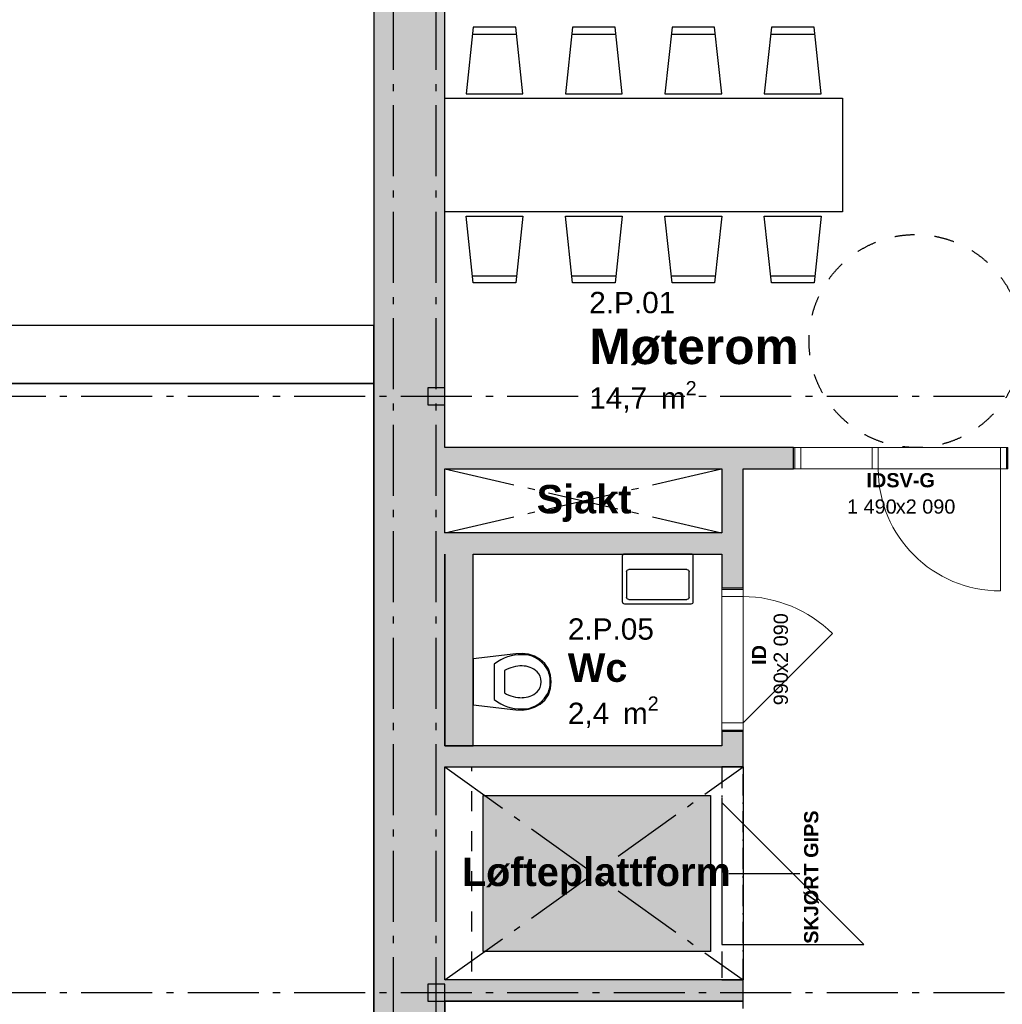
# Model space of a CAD drawing. Header units: millimetres. Extents: x -1691 to 62306, y -15633 to 21983.
# Tile 6 of 11: x 24967 to 31886, y 9819 to 16753. Entities that reach past the tile are written whole.
import ezdxf
from ezdxf.enums import TextEntityAlignment as Align

# ---------------------------------------------------------------- set-up
doc = ezdxf.new("R2010")
doc.units = ezdxf.units.MM
doc.header["$LTSCALE"] = 0.5
doc.header["$MEASUREMENT"] = 0
for name, pattern in [('Akselinje', [1500, 1000, -200, 100, -200]), ('Dampsperre', [564.444444, 282.222222, -282.222222]), ('Over snittplan', [520, 300, -100, 20, -100]), ('PLINE', [0]), ('Små Stiplet', [564.444444, 282.222222, -282.222222])]:
    doc.linetypes.add(name, pattern=pattern)
for name, color, linetype in [('222- Søyler', 7, 'Continuous'), ('222- Søyler  (Skravur)', 7, 'Continuous'), ('232- Ikke-bærende yttervegger', 7, 'Continuous'), ('232- Ikke-bærende yttervegger (Skravur)', 7, 'Continuous'), ('232- Ikke-bærende yttervegger (Skravur)(Nye konstruksjoner)', 7, 'Continuous'), ('232- Ikke-bærende yttervegger(Nye konstruksjoner)', 7, 'Continuous'), ('242- Ikke-bærende innervegger (Skravur)(Nye konstruksjoner)', 7, 'Continuous'), ('242- Ikke-bærende innervegger(Nye konstruksjoner)', 7, 'Continuous'), ('244- Vinduer_ dører_ foldevegger(Nye konstruksjoner)', 7, 'Continuous'), ('245- Skjørt tekst', 7, 'Continuous'), ('245- Skjørt(Nye konstruksjoner)', 7, 'Continuous'), ('26-- Yttertak', 7, 'Continuous'), ('281- Innvendige trapper', 7, 'Continuous'), ('315---A Utstyr for sanitærinstallasjoner(Nye konstruksjoner)', 7, 'Continuous'), ('621- Heiser(Nye konstruksjoner)', 7, 'Continuous'), ('68-- Inventar (løst)(Nye konstruksjoner)', 7, 'Continuous'), ('82-- Modullinjer', 7, 'Continuous'), ('852- Teknisk_symbolsk informasjon_ bygning(Nye konstruksjoner)', 7, 'Continuous'), ('862- M___Nettoareal(Nye konstruksjoner)', 7, 'Continuous'), ('862- M___Nettoareal(Tekst)(Nye konstruksjoner)', 7, 'Continuous'), ('Rullestolsirkler(Nye konstruksjoner)', 7, 'Continuous')]:
    doc.layers.add(name, color=color, linetype=linetype)
doc.layers.add('234- Vinduer_ dører_ porter(Nye konstruksjoner)', color=7, linetype='Continuous', lineweight=0)
doc.styles.add('GENERATED_STYLE_1', font='Arial.ttf')
doc.styles.add('GENERATED_STYLE_2', font='Arial Bold.ttf')

# ---------------------------------------------------------------- blocks, each defined once
blk = doc.blocks.new('Løfteplattform__4', base_point=(29010, 10740))
at = {"layer": '862- M___Nettoareal(Tekst)(Nye konstruksjoner)', "style": 'GENERATED_STYLE_2'}
blk.add_attdef('ROOM_NAME', text='', height=200, dxfattribs=at).set_placement((28080.6, 10851.4), align=Align.TOP_LEFT)
blk = doc.blocks.new('Møterom_2.P.01_5', base_point=(29701, 14438.3))
at = {"layer": '862- M___Nettoareal(Tekst)(Nye konstruksjoner)', "insert": (28977.2, 14207.6), "char_height": 150, "attachment_point": 1, "style": 'GENERATED_STYLE_1'}
blk.add_mtext('\\A1;{\\pql;\\pt0,100;\\fArial|b0|i0|c0|p0;\\W1.000000;14,7\\fArial|b0|i0|c0|p0;\\W1.000000;\\A1{\\H.66x;\\S^  ;}\\fArial|b0|i0|c0|p0;\\W1.000000; m\\fArial|b0|i0|c0|p0;\\W1.000000;\\A1{\\H.66x;\\S2^  ;}}', dxfattribs=at)
at = {"layer": '862- M___Nettoareal(Tekst)(Nye konstruksjoner)'}
for tag, height, style, p in [('ROOM_NUMBER', 150, 'GENERATED_STYLE_1', (28977.2, 14836.2)), ('ROOM_NAME', 250, 'GENERATED_STYLE_2', (28977.2, 14577.6))]:
    blk.add_attdef(tag, text='', height=height, dxfattribs=dict(at, style=style)).set_placement(p, align=Align.TOP_LEFT)
blk = doc.blocks.new('Wc_2.P.05_11', base_point=(29121.7, 12178.2))
at = {"layer": '862- M___Nettoareal(Tekst)(Nye konstruksjoner)', "insert": (28826.7, 11986.7), "char_height": 150, "attachment_point": 1, "style": 'GENERATED_STYLE_1'}
blk.add_mtext('\\A1;{\\pql;\\pt0,100;\\fArial|b0|i0|c0|p0;\\W1.000000;2,4\\fArial|b0|i0|c0|p0;\\W1.000000;\\A1{\\H.66x;\\S^  ;}\\fArial|b0|i0|c0|p0;\\W1.000000; m\\fArial|b0|i0|c0|p0;\\W1.000000;\\A1{\\H.66x;\\S2^  ;}}', dxfattribs=at)
at = {"layer": '862- M___Nettoareal(Tekst)(Nye konstruksjoner)'}
for tag, height, style, p in [('ROOM_NUMBER', 150, 'GENERATED_STYLE_1', (28826.7, 12536.7)), ('ROOM_NAME', 200, 'GENERATED_STYLE_2', (28826.7, 12289.6))]:
    blk.add_attdef(tag, text='', height=height, dxfattribs=dict(at, style=style)).set_placement(p, align=Align.TOP_LEFT)
blk = doc.blocks.new('Sjakt__12', base_point=(28935, 13365))
at = {"layer": '862- M___Nettoareal(Tekst)(Nye konstruksjoner)', "style": 'GENERATED_STYLE_2'}
blk.add_attdef('ROOM_NAME', text='', height=200, dxfattribs=at).set_placement((28607.2, 13476.4), align=Align.TOP_LEFT)
blk = doc.blocks.new('Dør med sidefelt på side 2')
at = {"layer": '234- Vinduer_ dører_ porter(Nye konstruksjoner)', "linetype": 'PLINE'}
for p, q in [((702, 0), (702, 860)), ((-745, 0), (-755, 0)), ((-755, 0), (-755, -150)), ((-702, 0), (-745, 0)), ((-745, 0), (-745, -150)), ((-702, -150), (-702, 0)), ((-158, 0), (-201, 0)), ((-201, 0), (-201, -150)), ((-158, 0), (702, 0)), ((-158, -150), (-158, 0)), ((745, 0), (702, 0)), ((702, 0), (702, -150)), ((745, 0), (755, 0)), ((745, -150), (745, 0)), ((755, 0), (755, -150)), ((-745, -150), (-755, -150)), ((-745, -150), (-702, -150)), ((702, -150), (-702, -150)), ((-201, -150), (-158, -150)), ((702, -150), (745, -150)), ((745, -150), (755, -150))]:
    blk.add_line(p, q, dxfattribs=at)
at = {"layer": '234- Vinduer_ dører_ porter(Nye konstruksjoner)', "linetype": 'PLINE', "flags": 128}
blk.add_lwpolyline([(-702, -150), (-201, -150), (-201, 0), (-702, 0)], close=True, dxfattribs=at)
at = {"layer": '234- Vinduer_ dører_ porter(Nye konstruksjoner)', "linetype": 'PLINE'}
blk.add_arc((702, 0), 860, 90, 180, dxfattribs=at)
at = {"layer": '244- Vinduer_ dører_ foldevegger(Nye konstruksjoner)', "linetype": 'PLINE'}
for p, q in [((-755, 0), (-755, -150)), ((-755, 0), (-755, -150)), ((755, 0), (755, -150)), ((755, 0), (755, -150))]:
    blk.add_line(p, q, dxfattribs=at)
blk = doc.blocks.new('Dørstempel')
at = {"layer": '852- Teknisk_symbolsk informasjon_ bygning(Nye konstruksjoner)', "char_height": 100, "attachment_point": 1, "rotation": 180, "style": 'GENERATED_STYLE_1'}
for s, insert in [('\\A1;{\\pql;\\pt0,100;\\fArial|b0|i0|c0|p0;\\W1.000000;x2\xa0090\\fArial|b0|i0|c0|p0;\\W1.000000;\\A1{\\H.66x;\\S^  ;}\\fArial|b0|i0|c0|p0;\\W1.000000;\\fArial|b0|i0|c0|p0;\\W1.000000;\\A1{\\H.66x;\\S^  ;}}', (34.3, 215.7)), ('\\A1;{\\pql;\\pt0,100;\\fArial|b0|i0|c0|p0;\\W1.000000;1\xa0490\\fArial|b0|i0|c0|p0;\\W1.000000;\\A1{\\H.66x;\\S^  ;}\\fArial|b0|i0|c0|p0;\\W1.000000;\\fArial|b0|i0|c0|p0;\\W1.000000;\\A1{\\H.66x;\\S^  ;}}', (377.5, 215.7))]:
    blk.add_mtext(s, dxfattribs=dict(at, insert=insert))
at = {"layer": '852- Teknisk_symbolsk informasjon_ bygning(Nye konstruksjoner)', "style": 'GENERATED_STYLE_2'}
blk.add_attdef('AC_WIDO_ID', text='', height=100, rotation=180, dxfattribs=at).set_placement((0, 225.4), align=Align.BOTTOM_CENTER)
blk = doc.blocks.new('Dør_2')
at = {"layer": '234- Vinduer_ dører_ porter(Nye konstruksjoner)', "linetype": 'PLINE'}
for p, q in [((445, 0), (-184.3, 629.3)), ((-505, 0), (505, 0)), ((-495, 0), (-505, 0)), ((-505, 0), (-505, -150)), ((-445, 0), (-495, 0)), ((-495, 0), (-495, -150)), ((-445, 0), (445, 0)), ((-445, -150), (-445, 0)), ((495, 0), (445, 0)), ((445, 0), (445, -150)), ((495, 0), (505, 0)), ((495, -150), (495, 0)), ((505, 0), (505, -150)), ((-505, -150), (505, -150)), ((-495, -150), (-505, -150)), ((-495, -150), (-445, -150)), ((445, -150), (-445, -150)), ((445, -150), (495, -150)), ((495, -150), (505, -150))]:
    blk.add_line(p, q, dxfattribs=at)
blk.add_arc((445, 0), 890, 135, 180, dxfattribs=at)
at = {"layer": '244- Vinduer_ dører_ foldevegger(Nye konstruksjoner)', "linetype": 'PLINE'}
for p, q in [((-505, 0), (-505, -150)), ((-505, 0), (-505, -150)), ((505, 0), (505, -150)), ((505, 0), (505, -150))]:
    blk.add_line(p, q, dxfattribs=at)
blk = doc.blocks.new('Dørstempel_4')
at = {"layer": '852- Teknisk_symbolsk informasjon_ bygning(Nye konstruksjoner)', "char_height": 100, "attachment_point": 1, "rotation": 180, "style": 'GENERATED_STYLE_1'}
for s, insert in [('\\A1;{\\pql;\\pt0,100;\\fArial|b0|i0|c0|p0;\\W1.000000;x2\xa0090\\fArial|b0|i0|c0|p0;\\W1.000000;\\A1{\\H.66x;\\S^  ;}\\fArial|b0|i0|c0|p0;\\W1.000000;\\fArial|b0|i0|c0|p0;\\W1.000000;\\A1{\\H.66x;\\S^  ;}}', (91.5, 215.7)), ('\\A1;{\\pql;\\pt0,100;\\fArial|b0|i0|c0|p0;\\W1.000000;990\\fArial|b0|i0|c0|p0;\\W1.000000;\\A1{\\H.66x;\\S^  ;}\\fArial|b0|i0|c0|p0;\\W1.000000;\\fArial|b0|i0|c0|p0;\\W1.000000;\\A1{\\H.66x;\\S^  ;}}', (320.3, 215.7))]:
    blk.add_mtext(s, dxfattribs=dict(at, insert=insert))
at = {"layer": '852- Teknisk_symbolsk informasjon_ bygning(Nye konstruksjoner)', "style": 'GENERATED_STYLE_2'}
blk.add_attdef('AC_WIDO_ID', text='', height=100, rotation=180, dxfattribs=at).set_placement((0, 227.1), align=Align.BOTTOM_CENTER)
blk = doc.blocks.new('Standard grid marker_2')
at = {"layer": '82-- Modullinjer', "linetype": 'Akselinje'}
blk.add_line((650, 0), (18350, 0), dxfattribs=at)
at = {"layer": '82-- Modullinjer', "style": 'GENERATED_STYLE_2'}
blk.add_attdef('AC_MarkerText_1', text='', height=250, rotation=270, dxfattribs=at).set_placement((19482.1, 92.9), align=Align.TOP_CENTER)
blk = doc.blocks.new('Standard grid marker_3')
at = {"layer": '82-- Modullinjer', "linetype": 'Akselinje'}
blk.add_line((650, 0), (18350, 0), dxfattribs=at)
at = {"layer": '82-- Modullinjer', "style": 'GENERATED_STYLE_2'}
blk.add_attdef('AC_MarkerText_1', text='', height=250, rotation=270, dxfattribs=at).set_placement((19482.1, -207.1), align=Align.TOP_CENTER)
blk = doc.blocks.new('Standard grid marker_4')
at = {"layer": '82-- Modullinjer', "linetype": 'Akselinje'}
blk.add_line((200, 0), (53500, 0), dxfattribs=at)
at = {"layer": '82-- Modullinjer', "style": 'GENERATED_STYLE_2'}
blk.add_attdef('AC_MarkerText_1', text='', height=250, rotation=180, dxfattribs=at).set_placement((54000, -239.3), align=Align.TOP_CENTER)
blk = doc.blocks.new('Spisebordlayout rektangulær')
at = {"layer": '68-- Inventar (løst)(Nye konstruksjoner)', "linetype": 'PLINE'}
for p, q in [((-1205.3, 850), (-894.7, 850)), ((-505.3, 850), (-194.7, 850)), ((194.7, 850), (505.3, 850)), ((894.7, 850), (1205.3, 850)), ((-1205.3, -850), (-894.7, -850)), ((-505.3, -850), (-194.7, -850)), ((194.7, -850), (505.3, -850)), ((894.7, -850), (1205.3, -850))]:
    blk.add_line(p, q, dxfattribs=at)
at = {"layer": '68-- Inventar (løst)(Nye konstruksjoner)', "linetype": 'PLINE', "flags": 128}
for points in [[(-1250, 430), (-850, 430), (-900, 900), (-1200, 900)], [(-550, 430), (-150, 430), (-200, 900), (-500, 900)], [(150, 430), (550, 430), (500, 900), (200, 900)], [(850, 430), (1250, 430), (1200, 900), (900, 900)], [(-1400, -400), (1400, -400), (1400, 400), (-1400, 400)], [(-1250, -430), (-850, -430), (-900, -900), (-1200, -900)], [(-550, -430), (-150, -430), (-200, -900), (-500, -900)], [(150, -430), (550, -430), (500, -900), (200, -900)], [(850, -430), (1250, -430), (1200, -900), (900, -900)]]:
    blk.add_lwpolyline(points, close=True, dxfattribs=at)
blk = doc.blocks.new('Servant')
at = {"layer": '315---A Utstyr for sanitærinstallasjoner(Nye konstruksjoner)', "linetype": 'PLINE'}
for p, q in [((-220, -305), (-220, -125)), ((-205, -110), (205, -110)), ((220, -125), (220, -305)), ((205, -320), (-205, -320))]:
    blk.add_line(p, q, dxfattribs=at)
at = {"layer": '315---A Utstyr for sanitærinstallasjoner(Nye konstruksjoner)', "linetype": 'PLINE', "flags": 128}
blk.add_lwpolyline([(-235, 0), (235, 0, -0.414214), (250, -15), (250, -335, -0.414214), (235, -350), (-235, -350, -0.414214), (-250, -335), (-250, -15, -0.414214)], format="xyb", close=True, dxfattribs=at)
at = {"layer": '315---A Utstyr for sanitærinstallasjoner(Nye konstruksjoner)', "linetype": 'PLINE'}
for centre, start, end in [((-205, -125), 90, 180), ((205, -125), 0, 90), ((-205, -305), 180, 270), ((205, -305), 270, 0)]:
    blk.add_arc(centre, 15, start, end, dxfattribs=at)
blk = doc.blocks.new('WC')
at = {"layer": '315---A Utstyr for sanitærinstallasjoner(Nye konstruksjoner)', "linetype": 'PLINE'}
for p, q in [((0, -148.7), (-124.5, -148.7)), ((124.5, -148.7), (0, -148.7)), ((0, -219.6), (-78.6, -219.6)), ((78.6, -219.6), (0, -219.6))]:
    blk.add_line(p, q, dxfattribs=at)
at = {"layer": '315---A Utstyr for sanitærinstallasjoner(Nye konstruksjoner)', "linetype": 'PLINE', "flags": 128}
blk.add_lwpolyline([(-193.6, -389.7), (-179.4, -432.4), (-157.7, -472.8), (-128.5, -504.7), (-90.7, -529.2), (-46.9, -544.7), (0, -550), (46.9, -544.7), (90.7, -529.2), (128.5, -504.7), (157.7, -472.8), (179.4, -432.4), (193.6, -389.7), (199.9, -345.5), (198.1, -301.1), (161.1, 0), (-161.1, 0), (-198.1, -301.1), (-199.9, -345.5)], close=True, dxfattribs=at)
at = {"layer": '315---A Utstyr for sanitærinstallasjoner(Nye konstruksjoner)', "linetype": 'PLINE'}
for centre, major_axis, start_param, end_param in [((295, -333.4), (486, 0), 2.612188, 3.165208), ((-295, -333.4), (486, 0), 6.259567, 6.812588), ((302.2, -341.7), (414, 0), 2.738768, 3.154495), ((-302.2, -341.7), (414, 0), 6.27028, 6.686008), ((102.2, -354.3), (293.6, 0), 3.085861, 3.98645), ((154.2, -345.1), (265.9, 0), 3.144841, 3.702507), ((-154.2, -345.1), (265.9, 0), 5.722267, 6.279932), ((-102.2, -354.3), (293.6, 0), 5.438324, 6.338913), ((0.9, -411.5), (89.4, 0), 3.778693, 4.701998), ((-0.9, -411.5), (89.4, 0), 4.72278, 5.646085), ((0.9, -423.5), (158.3, 0), 4.079884, 4.706528), ((-0.9, -423.5), (158.3, 0), 4.71825, 5.344894)]:
    blk.add_ellipse(centre, major_axis=major_axis, ratio=0.752422, start_param=start_param, end_param=end_param, dxfattribs=at)
blk = doc.blocks.new('Label_1', base_point=(30060, 10740))
at = {"layer": '245- Skjørt tekst', "linetype": 'PLINE'}
for p, q in [((29961, 10740), (30159, 10740)), ((30159, 10740), (30460, 10740))]:
    blk.add_line(p, q, dxfattribs=at)
at = {"layer": '245- Skjørt tekst', "insert": (30490, 10740), "char_height": 100, "attachment_point": 2, "rotation": 90, "style": 'GENERATED_STYLE_2'}
blk.add_mtext('\\A1;{\\pqc;\\pt0,1000;\\fArial|b1|i0|c0|p0;\\W1.000000;SKJØRT GIPS\\fArial|b1|i0|c0|p0;\\W1.000000;\\A1{\\H.66x;\\S^  ;}\\fArial|b1|i0|c0|p0;\\W1.000000;\\fArial|b1|i0|c0|p0;\\W1.000000;\\A1{\\H.66x;\\S^  ;}\\fArial|b1|i0|c0|p0;\\W1.000000; \\fArial|b1|i0|c0|p0;\\W1.000000;\\fArial|b1|i0|c0|p0;\\W1.000000;\\fArial|b1|i0|c0|p0;\\W1.000000;\\fArial|b1|i0|c0|p0;\\W1.000000;\\fArial|b1|i0|c0|p0;\\W1.000000;\\fArial|b1|i0|c0|p0;\\W1.000000;\\fArial|b1|i0|c0|p0;\\W1.000000;\\fArial|b1|i0|c0|p0;\\W1.000000;\\fArial|b1|i0|c0|p0;\\W1.000000;\\fArial|b1|i0|c0|p0;\\W1.000000;\\fArial|b1|i0|c0|p0;\\W1.000000;\\fArial|b1|i0|c0|p0;\\W1.000000;\\fArial|b1|i0|c0|p0;\\W1.000000;\\fArial|b1|i0|c0|p0;\\W1.000000;\\fArial|b1|i0|c0|p0;\\W1.000000;\\fArial|b1|i0|c0|p0;\\W1.000000;\\fArial|b1|i0|c0|p0;\\W1.000000;\\fArial|b1|i0|c0|p0;\\W1.000000;\\fArial|b1|i0|c0|p0;\\W1.000000;\\fArial|b1|i0|c0|p0;\\W1.000000;\\fArial|b1|i0|c0|p0;\\W1.000000;\\fArial|b1|i0|c0|p0;\\W1.000000;\\fArial|b1|i0|c0|p0;\\W1.000000;\\fArial|b1|i0|c0|p0;\\W1.000000;\\fArial|b1|i0|c0|p0;\\W1.000000;\\fArial|b1|i0|c0|p0;\\W1.000000;\\fArial|b1|i0|c0|p0;\\W1.000000;\\fArial|b1|i0|c0|p0;\\W1.000000;\\fArial|b1|i0|c0|p0;\\W1.000000;\\fArial|b1|i0|c0|p0;\\W1.000000;\\fArial|b1|i0|c0|p0;\\W1.000000;\\fArial|b1|i0|c0|p0;\\W1.000000;\\fArial|b1|i0|c0|p0;\\W1.000000;\\fArial|b1|i0|c0|p0;\\W1.000000;\\fArial|b1|i0|c0|p0;\\W1.000000;\\fArial|b1|i0|c0|p0;\\W1.000000;\\fArial|b1|i0|c0|p0;\\W1.000000;\\fArial|b1|i0|c0|p0;\\W1.000000;\\fArial|b1|i0|c0|p0;\\W1.000000;\\fArial|b1|i0|c0|p0;\\W1.000000;\\fArial|b1|i0|c0|p0;\\W1.000000;\\fArial|b1|i0|c0|p0;\\W1.000000;\\fArial|b1|i0|c0|p0;\\W1.000000;}', dxfattribs=at)

msp = doc.modelspace()

# ---------------------------------------------------------------- hatches: boundary and pattern name
at = {"layer": '222- Søyler  (Skravur)', "linetype": 'Continuous'}
for points in [[(27840, 14040), (27960, 14040), (27960, 14160), (27840, 14160)], [(27840, 9840), (27960, 9840), (27960, 9960), (27840, 9960)]]:
    msp.add_hatch(color=256, dxfattribs=at).paths.add_polyline_path(points)
at = {"layer": '232- Ikke-bærende yttervegger (Skravur)', "linetype": 'Continuous'}
msp.add_hatch(color=256, dxfattribs=at).paths.add_polyline_path([(27960, 1560), (27960, 14040), (27460, 14040), (27460, 1560)])
at = {"layer": '232- Ikke-bærende yttervegger (Skravur)(Nye konstruksjoner)', "linetype": 'Continuous'}
msp.add_hatch(color=256, dxfattribs=at).paths.add_polyline_path([(27460, 17200), (27460, 14040), (27960, 14040), (27960, 17200)])
at = {"layer": '242- Ikke-bærende innervegger (Skravur)(Nye konstruksjoner)', "linetype": 'Continuous'}
for points in [[(27960, 13590), (30415, 13590), (30415, 13740), (27960, 13740)], [(30060, 13590), (29910, 13590), (29910, 12750), (30060, 12750)], [(29910, 13140), (27960, 13140), (27960, 12990), (29910, 12990)], [(28160, 11640), (28160, 12990), (27960, 12990), (27960, 11640)], [(29910, 11740), (29910, 11640), (30060, 11640), (30060, 11740)], [(29910, 11640), (27960, 11640), (27960, 11490), (29910, 11490)], [(30060, 11640), (29910, 11640), (30060, 11490)], [(30060, 11490), (29910, 11640), (29910, 11490)], [(27960, 9840), (30060, 9840), (30060, 9990), (27960, 9990)]]:
    msp.add_hatch(color=256, dxfattribs=at).paths.add_polyline_path(points)
at = {"layer": '621- Heiser(Nye konstruksjoner)', "linetype": 'Continuous'}
msp.add_hatch(color=256, dxfattribs=at).paths.add_polyline_path([(28230, 11290), (29830, 11290), (29830, 10190), (28230, 10190)])

# ---------------------------------------------------------------- linework, layer by layer
at = {"layer": '222- Søyler', "linetype": 'PLINE', "flags": 128}
for points in [[(27840, 14040), (27960, 14040), (27960, 14160), (27840, 14160)], [(27840, 9840), (27960, 9840), (27960, 9960), (27840, 9960)]]:
    msp.add_lwpolyline(points, close=True, dxfattribs=at)
at = {"layer": '232- Ikke-bærende yttervegger', "linetype": 'PLINE', "flags": 128}
for points in [[(27460, 14040), (27460, 1360)], [(27960, 13740), (27960, 14040)], [(27960, 13140), (27960, 13590)], [(27960, 11640), (27960, 12990)], [(27960, 9990), (27960, 11490)], [(27960, 7740), (27960, 9840)]]:
    msp.add_lwpolyline(points, dxfattribs=at)
at = {"layer": '232- Ikke-bærende yttervegger(Nye konstruksjoner)', "linetype": 'PLINE', "flags": 128}
for points in [[(27460, 17550), (27460, 14040)], [(27960, 14040), (27960, 17200)]]:
    msp.add_lwpolyline(points, dxfattribs=at)
at = {"layer": '242- Ikke-bærende innervegger(Nye konstruksjoner)', "linetype": 'PLINE'}
for p, q in [((30415, 13590), (30415, 13740)), ((30060, 12750), (29910, 12750)), ((30060, 11740), (29910, 11740))]:
    msp.add_line(p, q, dxfattribs=at)
at = {"layer": '242- Ikke-bærende innervegger(Nye konstruksjoner)', "linetype": 'PLINE', "flags": 128}
for points in [[(30415, 13740), (27960, 13740)], [(27960, 13590), (29910, 13590)], [(29910, 13590), (29910, 13140)], [(30060, 13590), (30415, 13590)], [(30060, 12750), (30060, 13590)], [(29910, 13140), (27960, 13140)], [(27960, 12990), (27960, 11640)], [(28160, 12990), (29910, 12990)], [(28160, 11640), (28160, 12990)], [(29910, 12990), (29910, 12750)], [(29910, 11740), (29910, 11640)], [(30060, 11640), (30060, 11740)], [(29910, 11640), (27960, 11640)], [(27960, 11640), (28160, 11640)], [(30060, 11490), (30060, 11640)], [(27960, 11490), (30060, 11490)], [(30060, 9990), (27960, 9990)], [(30060, 9840), (30060, 9990)], [(27960, 9840), (30060, 9840)]]:
    msp.add_lwpolyline(points, dxfattribs=at)
at = {"layer": '245- Skjørt(Nye konstruksjoner)', "linetype": 'Over snittplan', "flags": 128}
for points in [[(30060, 11490), (29910, 11490)], [(29910, 11490), (29910, 9990)], [(30060, 9990), (30060, 11490)], [(29910, 9990), (30060, 9990)]]:
    msp.add_lwpolyline(points, dxfattribs=at)
at = {"layer": '26-- Yttertak', "linetype": 'PLINE', "flags": 128}
for points in [[(1810, 14600), (1810, 0), (15050, 0), (15050, 1410), (2310, 1410), (2310, 14190), (27460, 14190), (27460, 14600)], [(2310, 1410), (15050, 1410), (15050, 1425), (27460, 1425), (27460, 14190), (2310, 14190)]]:
    msp.add_lwpolyline(points, close=True, dxfattribs=at)
at = {"layer": '281- Innvendige trapper', "linetype": 'PLINE'}
for p, q in [((30060, 9840), (27960, 9840)), ((27960, 9840), (27960, 7740)), ((30060, 9790), (30060, 9840))]:
    msp.add_line(p, q, dxfattribs=at)
at = {"layer": '621- Heiser(Nye konstruksjoner)', "linetype": 'Små Stiplet', "flags": 128}
msp.add_lwpolyline([(28150, 11490), (29910, 11490), (29910, 9990), (28150, 9990)], close=True, dxfattribs=at)
at = {"layer": '621- Heiser(Nye konstruksjoner)', "flags": 128}
msp.add_lwpolyline([(28230, 11290), (29830, 11290), (29830, 10190), (28230, 10190)], close=True, dxfattribs=at)
at = {"layer": '621- Heiser(Nye konstruksjoner)', "linetype": 'PLINE', "flags": 128}
msp.add_lwpolyline([(29910, 10240), (30910, 10240), (29910, 11240)], close=True, dxfattribs=at)
at = {"layer": '862- M___Nettoareal(Nye konstruksjoner)', "linetype": 'Akselinje'}
for p, q in [((27960, 13590), (29910, 13140)), ((27960, 13140), (29910, 13590)), ((27960, 11490), (30060, 9990)), ((27960, 9990), (30060, 11490))]:
    msp.add_line(p, q, dxfattribs=at)
at = {"layer": '862- M___Nettoareal(Nye konstruksjoner)', "linetype": 'Continuous', "flags": 128}
msp.add_lwpolyline([(27960, 11490), (30060, 11490), (30060, 9990), (27960, 9990)], close=True, dxfattribs=at)
at = {"layer": 'Rullestolsirkler(Nye konstruksjoner)', "linetype": 'Dampsperre'}
msp.add_circle((31275, 14490), 750, dxfattribs=at)

# ---------------------------------------------------------------- block references
at = {"layer": '244- Vinduer_ dører_ foldevegger(Nye konstruksjoner)', "linetype": 'PLINE', "xscale": -1, "zscale": 1000, "rotation": 180}
msp.add_blockref('Dør med sidefelt på side 2', (31170, 13590), dxfattribs=at)
at = {"layer": '244- Vinduer_ dører_ foldevegger(Nye konstruksjoner)', "linetype": 'PLINE', "zscale": 1000, "rotation": 270}
msp.add_blockref('Dør_2', (30060, 12245), dxfattribs=at)
at = {"layer": '245- Skjørt tekst', "linetype": 'PLINE'}
msp.add_blockref('Label_1', (30060, 10740), dxfattribs=at)
at = {"layer": '315---A Utstyr for sanitærinstallasjoner(Nye konstruksjoner)', "linetype": 'PLINE', "xscale": -1, "zscale": 1000}
msp.add_blockref('Servant', (29460, 12990), dxfattribs=at)
at = {"layer": '315---A Utstyr for sanitærinstallasjoner(Nye konstruksjoner)', "linetype": 'PLINE', "zscale": 1000, "rotation": 90}
msp.add_blockref('WC', (28160, 12090), dxfattribs=at)
at = {"layer": '68-- Inventar (løst)(Nye konstruksjoner)', "linetype": 'PLINE', "xscale": -1, "zscale": 1000, "rotation": 180}
msp.add_blockref('Spisebordlayout rektangulær', (29360, 15800), dxfattribs=at)
at = {"layer": '82-- Modullinjer', "linetype": 'PLINE', "zscale": 1000}
for name, p, rotation in [('Standard grid marker_2', (27600, 0), 90), ('Standard grid marker_3', (27900, 0), 90), ('Standard grid marker_4', (54600, 14100), 180), ('Standard grid marker_4', (54600, 9900), 180)]:
    msp.add_blockref(name, p, dxfattribs=dict(at, rotation=rotation))
at = {"layer": '852- Teknisk_symbolsk informasjon_ bygning(Nye konstruksjoner)'}
ref = msp.add_blockref('Dørstempel', (31170, 13590), dxfattribs=dict(at, rotation=180))
ref.add_attrib('AC_WIDO_ID', 'IDSV-G', dxfattribs={"color": 7, "height": 100, "rotation": 360, "style": 'GENERATED_STYLE_2'}).set_placement((31170, 13429.7), align=Align.BOTTOM_CENTER)
ref = msp.add_blockref('Dørstempel_4', (30060, 12245), dxfattribs=dict(at, rotation=270))
ref.add_attrib('AC_WIDO_ID', 'ID', dxfattribs={"color": 7, "height": 100, "rotation": 90, "style": 'GENERATED_STYLE_2'}).set_placement((30252.9, 12279.3), align=Align.BOTTOM_CENTER)
at = {"layer": '862- M___Nettoareal(Nye konstruksjoner)', "linetype": 'Continuous'}
ref = msp.add_blockref('Møterom_2.P.01_5', (29701, 14438.3), dxfattribs=at)
ref.add_attrib('ROOM_NAME', 'Møterom', dxfattribs={"layer": '862- M___Nettoareal(Tekst)(Nye konstruksjoner)', "color": 7, "height": 250, "style": 'GENERATED_STYLE_2'}).set_placement((28977.2, 14577.6), align=Align.TOP_LEFT)
ref.add_attrib('ROOM_NUMBER', '2.P.01', dxfattribs={"layer": '862- M___Nettoareal(Tekst)(Nye konstruksjoner)', "color": 7, "height": 150, "style": 'GENERATED_STYLE_1'}).set_placement((28977.2, 14836.2), align=Align.TOP_LEFT)
ref = msp.add_blockref('Sjakt__12', (28935, 13365), dxfattribs=at)
ref.add_attrib('ROOM_NAME', 'Sjakt', dxfattribs={"layer": '862- M___Nettoareal(Tekst)(Nye konstruksjoner)', "color": 7, "height": 200, "style": 'GENERATED_STYLE_2'}).set_placement((28607.2, 13476.4), align=Align.TOP_LEFT)
ref = msp.add_blockref('Wc_2.P.05_11', (29121.7, 12178.2), dxfattribs=at)
ref.add_attrib('ROOM_NAME', 'Wc', dxfattribs={"layer": '862- M___Nettoareal(Tekst)(Nye konstruksjoner)', "color": 7, "height": 200, "style": 'GENERATED_STYLE_2'}).set_placement((28826.7, 12289.6), align=Align.TOP_LEFT)
ref.add_attrib('ROOM_NUMBER', '2.P.05', dxfattribs={"layer": '862- M___Nettoareal(Tekst)(Nye konstruksjoner)', "color": 7, "height": 150, "style": 'GENERATED_STYLE_1'}).set_placement((28826.7, 12536.7), align=Align.TOP_LEFT)
ref = msp.add_blockref('Løfteplattform__4', (29010, 10740), dxfattribs=at)
ref.add_attrib('ROOM_NAME', 'Løfteplattform', dxfattribs={"layer": '862- M___Nettoareal(Tekst)(Nye konstruksjoner)', "color": 7, "height": 200, "style": 'GENERATED_STYLE_2'}).set_placement((28080.6, 10851.4), align=Align.TOP_LEFT)

doc.saveas('drawing.dxf')
